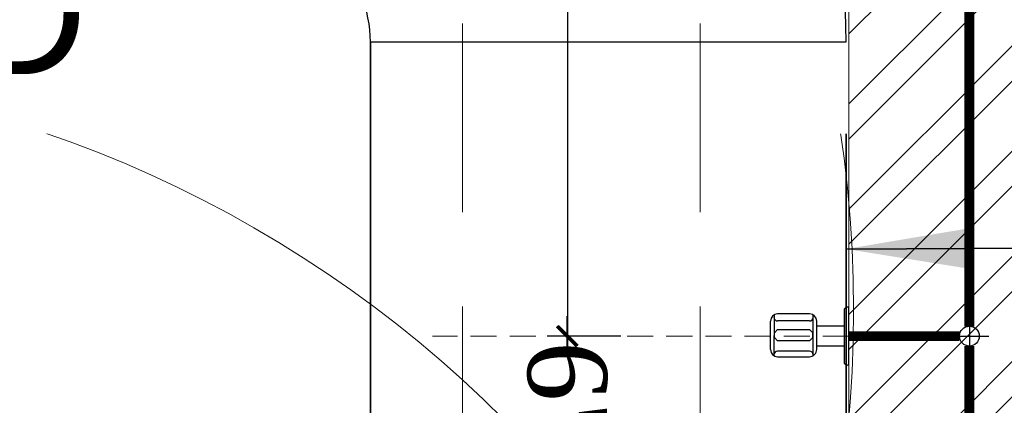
# Model space of a CAD drawing. Header units: inches. Extents: x 105152 to 158499, y 12149 to 30915.
# Tile 181 of 256: x 126706 to 126756, y 21538 to 21557. Entities that reach past the tile are written whole.
import ezdxf

# ---------------------------------------------------------------- set-up
doc = ezdxf.new("R2010")
doc.units = ezdxf.units.IN
doc.header["$MEASUREMENT"] = 0
doc.header["$PDMODE"] = 34
doc.linetypes.add('DASHED2', pattern=[0.375, 0.25, -0.125])
doc.linetypes.add('HIDDEN', pattern=[0.375, 0.25, -0.125])
for name, color, linetype in [('45', 7, 'Continuous'), ('PP--DIM', 7, 'Continuous'), ('PP-SPRINKLER', 1, 'Continuous')]:
    doc.layers.add(name, color=color, linetype=linetype)
for name, color, linetype, lineweight in [('AR - PLAN', 251, 'Continuous', 5), ('BEAM', 173, 'Continuous', 5), ('CENTER', 46, 'DASHED2', 9), ('COVERAGE ', 251, 'Continuous', 5), ('HVAC SERVICE', 1, 'Continuous', 35), ('HVAC TEXT PP', 104, 'Continuous', 20), ('PD_BRICK WALL_115', 134, 'Continuous', 30), ('PD_HATCH', 45, 'Continuous', 9), ('PL. FICTURE', 4, 'Continuous', 25), ('PP-HVAC EXHAUST DUCT', 1, 'Continuous', 30), ('RO WATER ', 15, 'Continuous', 15), ('VCD', 5, 'Continuous', 35), ('WATER SUPPLY ', 7, 'Continuous', 9)]:
    doc.layers.add(name, color=color, linetype=linetype, lineweight=lineweight)
doc.styles.get("Standard").update_dxf_attribs({"font": 'arial.ttf', "height": 6})
doc.styles.add('TIMES NEW ROMAN', font='times.ttf')
doc.dimstyles.new('ISO-10', dxfattribs={"dimtxt": 6, "dimasz": 0.5, "dimexe": 1.25, "dimexo": 0.625, "dimtad": 1, "dimtoh": 1, "dimdec": 1, "dimlunit": 4, "dimtxsty": 'Standard', "dimblk": 'ARCHTICK', "dimcen": 2.5, "dimclrt": 3, "dimadec": 0, "dimazin": 0, "dimtfac": 1, "dimtdec": 1, "dimtmove": 1, "dimatfit": 3, "dimfxl": 1, "dimarcsym": 0})
doc.dimstyles.new('PP-DIM', dxfattribs={"dimtxt": 4, "dimasz": 1, "dimexe": 1, "dimexo": 1, "dimgap": 0.09, "dimtad": 0, "dimdec": 0, "dimzin": 0, "dimdsep": 46, "dimlunit": 4, "dimtxsty": 'TIMES NEW ROMAN', "dimblk": 'ARCHTICK', "dimcen": 0.09, "dimdle": 1, "dimclrd": 256, "dimclre": 256, "dimclrt": 256, "dimadec": 0, "dimazin": 0, "dimtfac": 1, "dimtdec": 4, "dimtofl": 0, "dimtmove": 1, "dimatfit": 3, "dimfxl": 1, "dimtolj": 1, "dimtzin": 0, "dimlwd": -1, "dimlwe": -1, "dimarcsym": 0})

# ---------------------------------------------------------------- blocks, each defined once
blk = doc.blocks.new('PP-CEILING PENDANT')
at = {"layer": 'COVERAGE ', "color": 8, "lineweight": 5}
blk.add_circle((0, 0), 1700, dxfattribs=at)
blk = doc.blocks.new('_ArchTick')
at = {"color": 0, "linetype": 'ByBlock', "const_width": 0.15}
blk.add_lwpolyline([(-0.5, -0.5), (0.5, 0.5)], dxfattribs=at)
blk = doc.blocks.new('*D814')
at = {"layer": 'Defpoints', "color": 0}
for p in [(174.475, 316.717), (178.164, 316.717), (178.164, 264.218)]:
    blk.add_point(p, dxfattribs=at)
at = {"layer": 'PP--DIM'}
for p, q in [((174.475, 317.717), (174.476, 295.989)), ((177.164, 316.717), (173.475, 316.717)), ((174.476, 263.218), (174.476, 284.945)), ((177.164, 264.218), (173.476, 264.218))]:
    blk.add_line(p, q, dxfattribs=at)
for p, rotation in [((174.475, 316.717), 90.00075078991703), ((174.476, 264.218), 270.000750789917)]:
    blk.add_blockref('_ArchTick', p, dxfattribs=dict(at, rotation=rotation))
at = {"layer": 'PP--DIM', "insert": (174.476, 290.467), "char_height": 4, "attachment_point": 5, "rotation": 270.0008, "style": 'TIMES NEW ROMAN'}
blk.add_mtext('\\A1;4\'-4"', dxfattribs=at)
blk = doc.blocks.new('BIB COCK-PP')
at = {"layer": 'CENTER', "ltscale": 5}
blk.add_line((0, 0), (19.94, 0), dxfattribs=at)
at = {"layer": 'PL. FICTURE', "ltscale": 12}
for p, q in [((0, 1.392), (0, -1.392)), ((0, 1.392), (0.064, 1.392)), ((0.235, -1.221), (0.235, 1.221)), ((3.418, 0.986), (1.884, 0.986)), ((0.235, 0.475), (1.543, 0.475)), ((1.543, 0.645), (1.543, -0.72)), ((1.714, 0.941), (1.713, -1.015)), ((1.884, 0.725), (3.418, 0.725)), ((3.589, -1.015), (3.589, 0.941)), ((3.76, 0.645), (3.76, -0.72)), ((1.735, 0.063), (1.884, 0.219)), ((1.735, 0.063), (1.736, -0.161)), ((1.884, 0.219), (3.418, 0.219)), ((3.418, 0.219), (3.568, 0.06)), ((3.568, 0.06), (3.567, -0.161)), ((1.736, -0.161), (1.884, -0.316)), ((3.418, -0.316), (1.884, -0.316)), ((3.567, -0.161), (3.418, -0.316)), ((0.235, -0.475), (1.543, -0.475)), ((1.884, -0.725), (3.418, -0.725)), ((0, -1.392), (0.064, -1.392)), ((1.884, -1.061), (3.418, -1.061))]:
    blk.add_line(p, q, dxfattribs=at)
for centre, radius, start, end in [((0.064, 1.221), 0.171, 359.9952, 89.9952), ((1.884, 0.645), 0.341, 89.9952, 179.9956), ((3.418, 0.645), 0.341, 359.9952, 89.9952), ((1.884, 0.895), 0.171, 179.9952, 269.9952), ((3.418, 0.895), 0.171, 270.0048, 0.0048), ((1.884, -0.72), 0.341, 179.9956, 269.9952), ((1.884, -0.896), 0.171, 90.0048, 180.0048), ((3.418, -0.72), 0.341, 269.9952, 359.9952), ((3.418, -0.896), 0.171, 359.9952, 89.9952), ((0.064, -1.221), 0.171, 269.9952, 359.9952)]:
    blk.add_arc(centre, radius, start, end, dxfattribs=at)
blk = doc.blocks.new('STOP COCK')
at = {"layer": 'PL. FICTURE', "color": 40, "lineweight": 30, "ltscale": 0.25}
for p, q in [((0, -31.2), (0, 31.2)), ((-31.2, 0), (31.2, 0))]:
    blk.add_line(p, q, dxfattribs=at)
blk.add_circle((0, 0), 16, dxfattribs=at)
blk = doc.blocks.new('*D821')
at = {"layer": 'Defpoints', "color": 0}
for p in [(178.164, 264.218), (174.439, 258.214), (178.169, 258.217)]:
    blk.add_point(p, dxfattribs=at)
at = {"layer": 'PP--DIM'}
for p, q in [((174.434, 265.215), (174.435, 263.664)), ((177.164, 264.217), (173.435, 264.214)), ((174.44, 257.214), (174.439, 258.765)), ((177.169, 258.216), (173.439, 258.213))]:
    blk.add_line(p, q, dxfattribs=at)
for p, rotation in [((174.435, 264.215), 90.04433395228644), ((174.439, 258.214), 270.0443339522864)]:
    blk.add_blockref('_ArchTick', p, dxfattribs=dict(at, rotation=rotation))
at = {"layer": 'PP--DIM', "insert": (174.437, 261.214), "char_height": 4, "attachment_point": 5, "rotation": 270.0443, "style": 'TIMES NEW ROMAN'}
blk.add_mtext('\\A1;6"', dxfattribs=at)
blk = doc.blocks.new('FIRST FLOOR PLAN 0')
at = {"layer": 'PD_HATCH', "lineweight": 5}
h = blk.add_hatch(dxfattribs=at)
h.set_pattern_fill('ANSI32', color=251, scale=10)
h.set_pattern_definition([(45, (-550.7706, -242.3818), (-2.65165, 2.65165), []), (45, (-549.0028, -242.3818), (-2.65165, 2.65165), [])])
h.paths.add_polyline_path([(-540, -240.3), (-583.25, -240.3), (-583.25, -244.8), (-540, -244.8)])
h.paths.add_polyline_path([(-625.25, -240.3), (-668.5, -240.3), (-668.5, -244.8), (-625.25, -244.8)], flags=17)
h.paths.add_polyline_path([(-540, -323.5), (-540, -328), (-378, -328), (-378, -323.5), (-531, -323.5), (-531, -234), (-471, -234), (-471, -258), (-466.5, -258), (-466.5, -234), (-387, -234), (-387, -262), (-382.5, -262), (-382.5, -103), (-378, -103), (-378, -98.5), (-387, -98.5), (-387, -225), (-531, -225), (-531, -9), (-540, -9)])
h.paths.add_polyline_path([(-595.5, -332.937), (-591, -332.937), (-591, -328), (-582, -328), (-582, -323.5), (-668.5, -323.5), (-668.5, -168), (-745.5, -168), (-745.5, -172.5), (-673, -172.5), (-673, -323.5), (-729, -323.5), (-729, -328), (-595.5, -328)])
at = {"layer": 'PD_BRICK WALL_115', "color": 251, "lineweight": 5}
blk.add_lwpolyline([(-378, -323.5), (-531, -323.5), (-531, -234), (-471, -234), (-471, -258), (-466.5, -258), (-466.5, -234), (-387, -234), (-387, -262), (-382.5, -262), (-382.5, -103), (-378, -103), (-378, -98.5), (-387, -98.5), (-387, -225), (-531, -225), (-531, -9), (-540, -9), (-540, -323.5), (-540, -323.5)], dxfattribs=at)
blk = doc.blocks.new('columns2')
at = {"layer": 'PD_HATCH', "color": 173, "linetype": 'HIDDEN', "lineweight": 5, "ltscale": 38}
for p, q in [((556.5, -95), (556.5, 42)), ((568.5, -95), (568.5, 42))]:
    blk.add_line(p, q, dxfattribs=at)
blk = doc.blocks.new('HVAC SERVICE')
at = {"layer": 'HVAC SERVICE'}
blk.add_line((575.86, -46.674), (575.86, -66.373), dxfattribs=at)
at = {"layer": 'VCD', "insert": (431.303, -39.57, 19.236), "char_height": 6, "attachment_point": 1, "bg_fill": 2}
blk.add_mtext_dynamic_manual_height_columns('\\pxql;VCD', width=135.31116, gutter_width=50, heights=[-6], dxfattribs=at)
at = {"layer": 'HVAC TEXT PP'}
blk.add_leader([(575.86, -57.109), (613.016, -56.96)], dimstyle='ISO-10', override={"dimasz": 6, "dimtad": 0}, dxfattribs=at)
at = {"layer": 'VCD', "insert": (519.87, -42.295, 19.236), "char_height": 6, "attachment_point": 1, "bg_fill": 2}
blk.add_mtext_dynamic_manual_height_columns('\\pxql;VCD', width=135.31116, gutter_width=50, heights=[-6], dxfattribs=at)
at = {"layer": 'HVAC SERVICE'}
blk.add_line((551.86, -46.674), (551.86, -66.563), dxfattribs=at)
at = {"layer": 'PP-HVAC EXHAUST DUCT'}
blk.add_line((551.86, -46.674), (575.86, -46.674), dxfattribs=at)
for radius in [30, 6]:
    blk.add_arc((545.86, -46.674), radius, 360, 90, dxfattribs=at)
blk = doc.blocks.new('WATER SUPPLY')
at = {"layer": 'RO WATER ', "const_width": 0.5}
for points in [[(196.664, 282.014), (194.741, 282.014), (194.741, 264.716)], [(194.241, 264.216), (188.664, 264.216)], [(194.741, 263.716), (194.741, 226.511), (154.263, 226.511), (154.263, 228.955)]]:
    blk.add_lwpolyline(points, dxfattribs=at)
at = {"layer": '45', "xscale": 0.03125066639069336, "yscale": 0.03125066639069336, "zscale": 0.03125066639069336, "rotation": 270}
blk.add_blockref('STOP COCK', (194.741, 264.216), dxfattribs=at)
at = {"layer": 'PL. FICTURE', "xscale": 1.053218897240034, "yscale": 1.053218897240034, "zscale": 1.053218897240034, "rotation": 179.9934312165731}
blk.add_blockref('BIB COCK-PP', (188.664, 264.216), dxfattribs=at)
at = {"layer": 'PP--DIM'}
for p2, distance, picture, middle in [((178.164, 316.717), 3.688, '*D814', (174.476, 290.467)), ((178.169, 258.217), -3.73, '*D821', (174.437, 261.214))]:
    dim = blk.add_aligned_dim(p1=(178.164, 264.218), p2=p2, distance=distance, dimstyle='PP-DIM', dxfattribs=at)
    dim.commit()
    dim.dimension.update_dxf_attribs({"geometry": picture, "text_midpoint": middle})

msp = doc.modelspace()

# ---------------------------------------------------------------- block references
at = {"layer": 'PP-SPRINKLER', "xscale": -0.0354331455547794, "yscale": 0.0354331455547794, "zscale": 35.43314555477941, "rotation": 180}
msp.add_blockref('PP-CEILING PENDANT', (126688.162, 21542.297), dxfattribs=at)
at = {"layer": 'PP-SPRINKLER', "xscale": 0.0354331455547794, "yscale": 0.0354331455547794, "zscale": 35.43314555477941}
msp.add_blockref('PP-CEILING PENDANT', (126688.162, 21494.206), dxfattribs=at)

# ---------------------------------------------------------------- next in the draw order: block references
at = {"layer": 'HVAC SERVICE'}
msp.add_blockref('HVAC SERVICE', (126172.161, 21602.498), dxfattribs=at)

# ---------------------------------------------------------------- next in the draw order: block references
at = {"layer": 'WATER SUPPLY '}
msp.add_blockref('WATER SUPPLY', (126559.497, 21276.782), dxfattribs=at)

# ---------------------------------------------------------------- next in the draw order: block references
at = {"layer": 'AR - PLAN', "color": 251}
msp.add_blockref('FIRST FLOOR PLAN 0', (127288.161, 21602.498), dxfattribs=at)

# ---------------------------------------------------------------- next in the draw order: block references
at = {"layer": 'BEAM'}
msp.add_blockref('columns2', (126172.162, 21542.498), dxfattribs=at)

doc.saveas('drawing.dxf')
